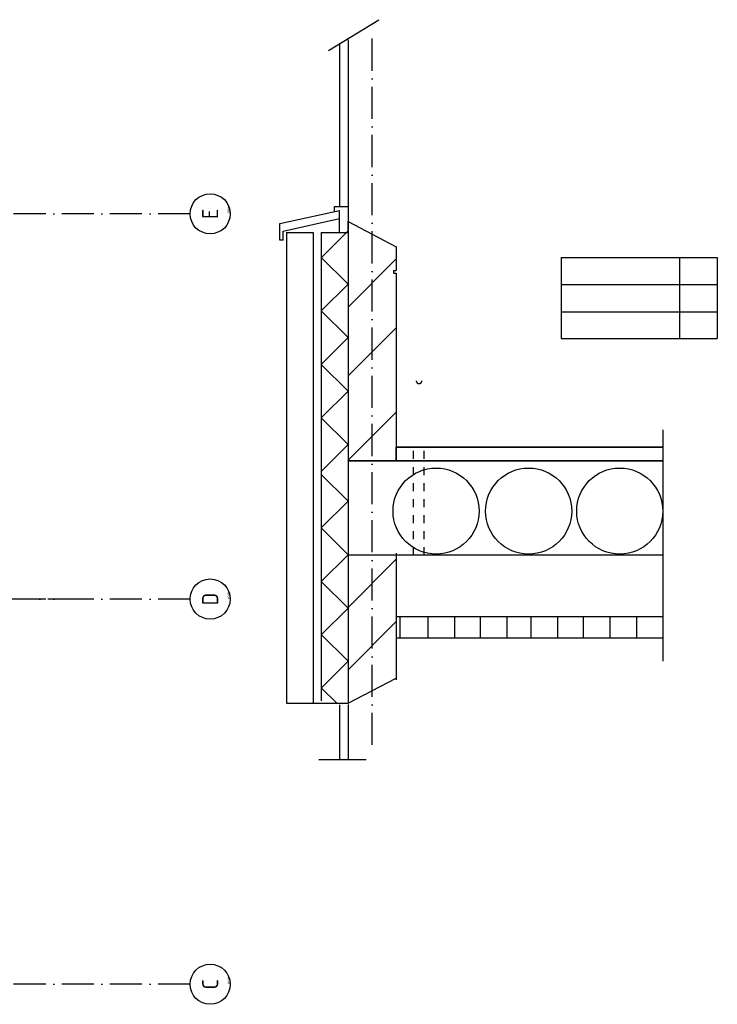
# Model space of a CAD drawing. Header units: millimetres. Extents: x 50250 to 324922, y 191 to 84291.
# Tile 22 of 44: x 191018 to 204064, y 19688 to 38092. Entities that reach past the tile are written whole.
import ezdxf
from ezdxf.enums import TextEntityAlignment as Align

# ---------------------------------------------------------------- set-up
doc = ezdxf.new("R2010")
doc.units = ezdxf.units.MM
doc.header["$LTSCALE"] = 100
for name, pattern in [('DASHDOT', [9, 6, -1.5, 0, -1.5]), ('DASHED', [3, 1.5, -1.5]), ('HIDDEN2', [4.7625, 3.175, -1.5875])]:
    doc.linetypes.add(name, pattern=pattern)
doc.layers.get('0').update_dxf_attribs({"linetype": 'CONTINUOUS'})
for name, color, linetype in [('AL$7----_STRAMIEN', 1, 'DASHDOT'), ('ALN-----_BLOCKNAAM', 2, 'CONTINUOUS'), ('BL$4----', 7, 'CONTINUOUS'), ('BOUW', 8, 'CONTINUOUS')]:
    doc.layers.add(name, color=color, linetype=linetype)
doc.styles.get("Standard").update_dxf_attribs({"font": 'iso.shx'})

# ---------------------------------------------------------------- blocks, each defined once
blk = doc.blocks.new('1010')
at = {"layer": 'AL$7----_STRAMIEN', "color": 7, "linetype": 'Continuous'}
blk.add_circle((0, 750), 750, dxfattribs=at)
at = {"layer": 'AL$7----_STRAMIEN', "color": 3, "linetype": 'Continuous'}
blk.add_attdef('STR-NAAM', text='', height=600, rotation=360, dxfattribs=at).set_placement((0, 750), align=Align.MIDDLE)
at = {"layer": 'ALN-----_BLOCKNAAM', "linetype": 'Continuous'}
blk.add_text('1010', height=100, dxfattribs=at).set_placement((0, 0))

msp = doc.modelspace()

# ---------------------------------------------------------------- linework, layer by layer
at = {"color": 0, "linetype": 'HIDDEN2'}
msp.add_arc((198486, 31344), 53.2, 180, 0, dxfattribs=at)
at = {"layer": 'AL$7----_STRAMIEN', "color": 1}
for p, q in [((197608, 24536), (197608, 38011)), ((192144, 27263), (170205, 27263)), ((194205, 27263), (170205, 27263)), ((194205, 20063), (170205, 20063))]:
    msp.add_line(p, q, dxfattribs=at)
at = {"layer": 'AL$7----_STRAMIEN', "color": 2, "linetype": 'DASHED'}
for p, q in [((198383, 28081), (198383, 30099)), ((198583, 28081), (198583, 30099))]:
    msp.add_line(p, q, dxfattribs=at)
at = {"layer": 'AL$7----_STRAMIEN', "color": 1}
msp.add_lwpolyline([(194205, 34463), (143805, 34463), (120625, 34463)], dxfattribs=at)
at = {"layer": 'BL$4----', "color": 8, "linetype": 'Continuous'}
for p, q in [((196791, 37518), (197735, 38092)), ((196996, 37650), (196996, 34613)), ((197158, 37718), (197158, 25326)), ((196908, 34509), (196908, 34599)), ((196908, 34599), (197151, 34599)), ((195882, 34280), (196998, 34527)), ((196998, 34374), (196998, 34527)), ((195882, 33969), (195882, 34280)), ((195945, 34140), (196998, 34374)), ((196998, 34113), (196998, 34374)), ((197158, 34112), (197158, 34317)), ((197158, 34317), (198058, 33849)), ((195945, 33969), (195945, 34140)), ((196008, 34114), (196508, 34113)), ((196008, 34114), (196008, 28524)), ((196508, 34113), (196508, 25326)), ((197158, 34143), (196658, 33643)), ((196658, 34113), (196658, 25358)), ((196658, 34113), (197158, 34112)), ((195945, 33969), (195882, 33969)), ((198058, 33849), (198058, 33407)), ((196658, 33649), (197158, 33149)), ((197158, 32720), (198058, 33620)), ((201143, 33644), (204064, 33644)), ((201143, 33644), (201143, 32133)), ((203354, 33644), (203354, 32133)), ((204064, 33644), (204064, 32133)), ((198008, 33407), (198058, 33407)), ((198008, 33407), (198008, 33357)), ((198008, 33357), (198058, 33357)), ((198058, 33357), (198058, 29863)), ((197158, 33149), (196658, 32649)), ((201143, 33144), (204064, 33144)), ((196658, 32649), (197158, 32149)), ((201143, 32633), (204064, 32633)), ((197158, 31434), (198058, 32334)), ((197158, 32149), (196658, 31649)), ((201143, 32133), (204064, 32133)), ((196658, 31649), (197158, 31149)), ((197158, 31149), (196658, 30649)), ((197158, 29857), (198058, 30757)), ((196658, 30649), (197158, 30149)), ((203053, 27357), (203053, 30425)), ((197158, 30149), (196658, 29649)), ((203053, 30099), (198058, 30099)), ((198058, 29849), (198058, 30099)), ((198058, 30099), (198058, 29849)), ((203053, 29849), (197158, 29849)), ((196658, 29592), (197158, 29092)), ((203053, 26105), (203053, 29449)), ((197158, 29092), (196658, 28592)), ((196658, 28592), (197158, 28092)), ((196008, 28524), (196008, 25314)), ((197158, 28092), (196658, 27592)), ((197158, 27108), (198058, 28008)), ((198058, 28119), (198058, 25752)), ((196658, 27592), (197158, 27092)), ((197158, 27092), (196658, 26592)), ((197158, 25941), (198058, 26841)), ((196658, 26599), (197158, 26099)), ((197158, 26099), (196658, 25599)), ((197158, 25314), (198058, 25782)), ((196658, 25605), (196949, 25314)), ((196008, 25314), (197158, 25314)), ((196996, 25286), (196996, 24265)), ((197158, 25291), (197158, 24265)), ((196615, 24265), (197496, 24265))]:
    msp.add_line(p, q, dxfattribs=at)
at = {"layer": 'BOUW'}
for p, q in [((198069, 30099), (203053, 30099)), ((197158, 29849), (203053, 29849)), ((203053, 28081), (197158, 28081)), ((203053, 26932), (198058, 26932)), ((198134, 26529), (198134, 26933)), ((198658, 26529), (198658, 26933)), ((199157, 26529), (199157, 26933)), ((199633, 26529), (199633, 26933)), ((200132, 26529), (200132, 26933)), ((200584, 26529), (200584, 26933)), ((201083, 26529), (201083, 26933)), ((201559, 26529), (201559, 26933)), ((202058, 26529), (202058, 26933)), ((202558, 26529), (202558, 26933)), ((203053, 26532), (198058, 26532))]:
    msp.add_line(p, q, dxfattribs=at)
for centre in [(198805, 28907), (200536, 28907), (202239, 28907)]:
    msp.add_circle(centre, 805, dxfattribs=at)

# ---------------------------------------------------------------- block references
at = {"layer": 'AL$7----_STRAMIEN', "xscale": 0.5, "yscale": 0.5, "zscale": 0.5, "rotation": 90}
for p, values in [((194955, 34463), {'STR-NAAM': 'E'}), ((194955, 27263), {'STR-NAAM': 'D'}), ((194955, 20063), {'STR-NAAM': 'C'})]:
    msp.add_blockref('1010', p, dxfattribs=at).add_auto_attribs(values)

doc.saveas('drawing.dxf')
